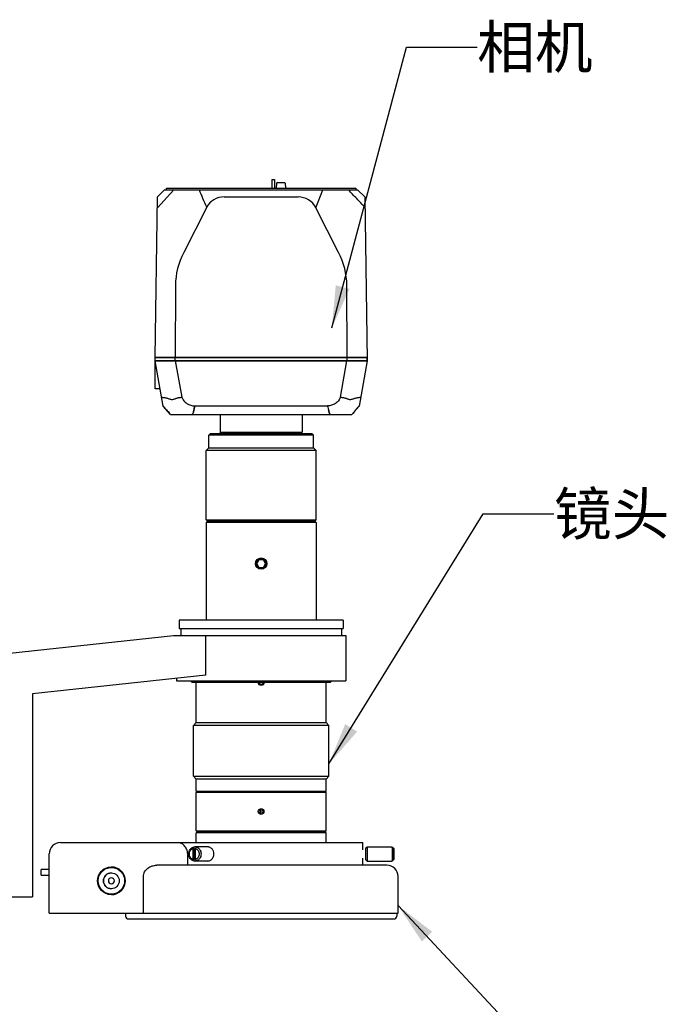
# Model space of a CAD drawing. Header units: millimetres. Extents: x 56 to 390, y 72 to 263.
# Tile 16 of 29: x 232 to 278, y 194 to 263. Entities that reach past the tile are written whole.
import ezdxf

# ---------------------------------------------------------------- set-up
doc = ezdxf.new("R2010")
doc.units = ezdxf.units.MM
doc.header["$LTSCALE"] = 23.1
doc.layers.get('0').update_dxf_attribs({"linetype": 'CONTINUOUS'})
for name, color, linetype in [('00_COMPONENTS', 7, 'CONTINUOUS'), ('20_ALL_FEATURES', 7, 'CONTINUOUS'), ('50_ALL_DETAILS', 7, 'CONTINUOUS')]:
    doc.layers.add(name, color=color, linetype=linetype)
doc.styles.get("Standard").update_dxf_attribs({"font": 'simfang.ttf'})
doc.dimstyles.get("Standard").update_dxf_attribs({"dimtxt": 3, "dimasz": 3, "dimexe": 2.5, "dimexo": 0.5, "dimtad": 1, "dimdsep": 46, "dimtxsty": 'STANDARD', "dimblk": '_FILLED', "dimblk1": '_FILLED', "dimblk2": '_FILLED', "dimcen": 0.09, "dimclrt": 3, "dimazin": 2, "dimtol": 1, "dimtp": 0.01, "dimtm": 0.01, "dimtfac": 1, "dimtofl": 0, "dimtmove": 0, "dimatfit": 3, "dimldrblk": '_FILLED', "dimfxl": 1, "dimtolj": 1, "dimarcsym": 0})

# ---------------------------------------------------------------- blocks, each defined once
blk = doc.blocks.new('_FILLED')
at = {"color": 0, "linetype": 'ByBlock'}
blk.add_solid([(0, 0), (-1, 0.167), (-1, -0.167)], dxfattribs=at)

msp = doc.modelspace()

# ---------------------------------------------------------------- linework, layer by layer
at = {"layer": '00_COMPONENTS', "color": 7}
for p, q in [((250.1569, 252.0106), (250.1569, 251.3906)), ((250.1569, 252.0106), (250.3369, 252.0106)), ((250.3369, 252.0106), (250.3369, 251.3906)), ((250.4936, 251.7442), (250.4683, 251.3906)), ((250.5435, 251.7906), (251.0504, 251.7906)), ((251.1002, 251.7442), (251.1255, 251.3906)), ((242.0448, 250.0062), (243.2045, 251.2706)), ((242.0554, 250.7707), (242.5624, 251.2706)), ((242.5624, 251.2706), (256.2306, 251.2706)), ((242.6965, 251.2706), (242.6965, 251.3906)), ((242.6965, 251.3906), (256.0965, 251.3906)), ((250.3369, 251.4106), (250.3389, 251.4106)), ((250.3389, 251.4106), (250.3389, 251.3906)), ((253.2709, 250.0062), (253.7683, 251.2706)), ((256.0965, 251.3906), (256.0965, 251.2706)), ((256.2306, 251.2706), (256.7376, 250.7707)), ((241.8965, 239.3906), (242.0554, 250.7707)), ((246.7694, 250.7707), (252.0229, 250.7707)), ((256.7376, 250.7707), (256.8993, 239.1885)), ((245.5421, 250.0454), (243.9089, 246.8422)), ((254.8841, 246.8422), (253.2709, 250.0062)), ((243.3261, 244.5085), (243.2965, 239.3906)), ((255.4965, 239.3906), (255.4669, 244.5085)), ((241.8962, 237.1706), (241.8962, 239.1706)), ((242.462, 235.9615), (241.8962, 239.1706)), ((241.8962, 239.1706), (256.8962, 239.1706)), ((256.8965, 239.3906), (241.8965, 239.3906)), ((241.8965, 239.1906), (241.8965, 239.3706)), ((256.8965, 239.3706), (241.8965, 239.3706)), ((241.8965, 239.1906), (256.8965, 239.1906)), ((243.2462, 239.3706), (243.2462, 239.3906)), ((243.2462, 239.1706), (243.2462, 239.1906)), ((243.2965, 239.1906), (243.2965, 239.3706)), ((243.3171, 239.1706), (243.7717, 236.5925)), ((243.8462, 239.3706), (243.8462, 239.3906)), ((243.8462, 239.1706), (243.8462, 239.1906)), ((254.9462, 239.3706), (254.9462, 239.3906)), ((254.9462, 239.1706), (254.9462, 239.1906)), ((255.0206, 236.5925), (255.4752, 239.1706)), ((255.4965, 239.1906), (255.4965, 239.3706)), ((255.5462, 239.3706), (255.5462, 239.3906)), ((255.5462, 239.1706), (255.5462, 239.1906)), ((256.8962, 239.1706), (256.3303, 235.9615)), ((256.4965, 239.1906), (256.4965, 239.1706)), ((256.507, 239.3906), (256.5073, 239.3706)), ((256.8962, 239.1706), (256.8993, 239.1885)), ((256.8965, 239.1725), (256.8965, 239.3706)), ((256.8302, 238.7961), (256.8338, 238.795)), ((256.8338, 238.795), (256.8302, 238.795)), ((242.2488, 237.1706), (241.8962, 237.1706)), ((242.4608, 235.9686), (242.4649, 235.964)), ((242.9662, 235.3706), (242.462, 235.9615)), ((244.5952, 235.5599), (244.6807, 235.8895)), ((244.6806, 235.8867), (244.5954, 235.5598)), ((244.6807, 235.8895), (244.7012, 235.9686)), ((244.7012, 235.9686), (244.7, 235.9615)), ((254.0924, 235.9615), (244.7, 235.9615)), ((254.0911, 235.9686), (254.1117, 235.8895)), ((254.0924, 235.9615), (254.0911, 235.9686)), ((254.1117, 235.8895), (254.1605, 235.7013)), ((254.1117, 235.8867), (254.1605, 235.6998)), ((254.1605, 235.7014), (254.2292, 235.4364)), ((254.2292, 235.4364), (254.1605, 235.6998)), ((256.3303, 235.9615), (255.9868, 235.5589)), ((256.3275, 235.964), (256.3316, 235.9686)), ((242.9662, 235.3706), (255.8262, 235.3706)), ((244.5719, 235.4696), (244.5632, 235.4363)), ((244.5634, 235.4373), (244.5632, 235.4363)), ((244.5749, 235.4813), (244.5719, 235.4696)), ((244.5749, 235.4813), (244.5719, 235.4696)), ((244.5938, 235.5536), (244.5749, 235.4813)), ((244.5938, 235.5536), (244.5749, 235.4813)), ((244.5952, 235.5589), (244.5938, 235.5536)), ((244.5952, 235.5589), (244.5938, 235.5536)), ((244.5952, 235.5589), (244.5938, 235.5536)), ((244.595, 235.5589), (244.5952, 235.5599)), ((244.5954, 235.5598), (244.5952, 235.5589)), ((246.4962, 235.3706), (246.4962, 234.1046)), ((252.2962, 235.3706), (252.2962, 234.1046)), ((255.8262, 235.3706), (255.8823, 235.4364)), ((255.9868, 235.5589), (255.8823, 235.4364)), ((255.8823, 235.4364), (255.883, 235.4372)), ((246.4962, 234.1046), (252.2962, 234.1046)), ((246.5962, 234.0046), (246.4962, 234.1046)), ((252.1962, 234.0046), (252.2962, 234.1046))]:
    msp.add_line(p, q, dxfattribs=at)
for centre, radius, start, end in [((250.5435, 251.7406), 0.05, 90, 175.914383), ((251.0504, 251.7406), 0.05, 4.085617, 90), ((246.7693, 249.3698), 1.4009, 89.998736, 151.166933), ((252.0229, 249.3698), 1.4009, 27.017582, 90.001296), ((230.7614, 239.5197), 14.3855, 345.371972, 345.679635), ((268.032, 239.5197), 14.3866, 194.319603, 194.627234), ((279.8213, 215.5146), 31.1441, 139.936888, 140.231017)]:
    msp.add_arc(centre, radius, start, end, dxfattribs=at)
for centre, major_axis, start_param, end_param in [((253.226, 244.4108), (9.8995, -0.1382), 2.8065939, 3.147371), ((245.567, 244.4108), (9.8995, 0.1382), -0.0057784, 0.3349987)]:
    msp.add_ellipse(centre, major_axis=major_axis, ratio=0.706969, start_param=start_param, end_param=end_param, dxfattribs=at)
for points, knots in [([(245.5421, 250.0454), (245.4442, 250.2428), (245.2719, 250.6519), (245.1073, 251.0634), (245.0247, 251.2706)], [0, 0, 0, 0, 0.4970136, 1, 1, 1, 1]), ([(256.7477, 250.0454), (256.5476, 250.2415), (256.1612, 250.6503), (255.7797, 251.0633), (255.5885, 251.2706)], [0, 0, 0, 0, 0.4983903, 1, 1, 1, 1]), ([(242.3508, 236.5925), (242.381, 236.5848), (242.4424, 236.5762), (242.5353, 236.5705), (242.6281, 236.5534), (242.7206, 236.5263), (242.812, 236.4923), (242.9039, 236.461), (242.9964, 236.4394), (243.0883, 236.4322), (243.1779, 236.439), (243.2637, 236.4605), (243.3455, 236.4921), (243.4261, 236.5266), (243.5097, 236.5537), (243.5965, 236.5706), (243.6847, 236.5761), (243.7435, 236.5845), (243.7717, 236.5925)], [0, 0, 0, 0, 0.0638571, 0.1267042, 0.1908486, 0.2568416, 0.3241168, 0.3908784, 0.4557243, 0.518313, 0.5792075, 0.6391982, 0.6990467, 0.7589287, 0.8187834, 0.8789653, 0.9397459, 1, 1, 1, 1]), ([(243.7717, 236.5925), (243.7901, 236.547), (243.8349, 236.4591), (243.9199, 236.3381), (244.021, 236.2296), (244.1185, 236.1532), (244.2025, 236.101), (244.2902, 236.0548), (244.4064, 236.0101), (244.5525, 235.9789), (244.6516, 235.9707), (244.7012, 235.9686)], [0, 0, 0, 0, 0.1241178, 0.2485071, 0.3731428, 0.4980598, 0.560664, 0.6233271, 0.74872, 0.8742988, 1, 1, 1, 1]), ([(255.0206, 236.5925), (255.0023, 236.547), (254.9575, 236.4591), (254.8725, 236.3381), (254.7714, 236.2296), (254.6739, 236.1532), (254.5899, 236.101), (254.5022, 236.0548), (254.386, 236.0101), (254.2399, 235.9789), (254.1408, 235.9707), (254.0911, 235.9686)], [0, 0, 0, 0, 0.1241178, 0.2485072, 0.3731429, 0.4980598, 0.560664, 0.6233272, 0.74872, 0.8742988, 1, 1, 1, 1]), ([(255.0206, 236.5925), (255.0489, 236.5845), (255.1077, 236.5761), (255.1959, 236.5707), (255.2827, 236.5538), (255.3663, 236.5266), (255.4468, 236.4921), (255.5287, 236.4605), (255.6145, 236.439), (255.7041, 236.4322), (255.796, 236.4394), (255.8885, 236.461), (255.9804, 236.4922), (256.0718, 236.5263), (256.1643, 236.5533), (256.2571, 236.5705), (256.35, 236.5761), (256.4114, 236.5848), (256.4416, 236.5925)], [0, 0, 0, 0, 0.0602557, 0.1210378, 0.1812198, 0.2410744, 0.3009565, 0.3608049, 0.4207951, 0.4816886, 0.5442758, 0.6091197, 0.6758786, 0.7431514, 0.8091433, 0.8732886, 0.9361383, 1, 1, 1, 1]), ([(242.4649, 235.964), (242.4702, 235.958), (242.4918, 235.9334), (242.5132, 235.9085), (242.5292, 235.8895)], [0, 0, 0, 0, 0.2429774, 1, 1, 1, 1]), ([(242.5292, 235.8895), (242.5557, 235.8583), (242.6082, 235.7954), (242.6608, 235.7326), (242.6872, 235.7013)], [0, 0, 0, 0, 0.5000001, 1, 1, 1, 1]), ([(242.6872, 235.7014), (242.7255, 235.656), (242.8003, 235.5681), (242.8743, 235.4795), (242.9102, 235.4364)], [0, 0, 0, 0, 0.5142421, 1, 1, 1, 1]), ([(255.9856, 235.5599), (256.0318, 235.6148), (256.1017, 235.6968), (256.1939, 235.807), (256.2399, 235.8621), (256.2632, 235.8895)], [0, 0, 0, 0, 0.500021, 0.750017, 1, 1, 1, 1]), ([(244.5197, 235.3706), (244.5255, 235.3823), (244.5387, 235.4051), (244.5544, 235.4264), (244.5632, 235.4364)], [0, 0, 0, 0, 0.4932081, 1, 1, 1, 1]), ([(254.2292, 235.4364), (254.238, 235.4263), (254.2537, 235.4051), (254.2669, 235.3822), (254.2727, 235.3706)], [0, 0, 0, 0, 0.5067934, 1, 1, 1, 1])]:
    msp.add_open_spline(points, degree=3, knots=knots, dxfattribs=at)
msp.add_open_spline([(256.2632, 235.8895), (256.2844, 235.9146), (256.3058, 235.9394), (256.3275, 235.964)], degree=3, dxfattribs=at)
at = {"layer": '20_ALL_FEATURES', "color": 7}
for p, q in [((245.6962, 233.9046), (245.7962, 234.0046)), ((245.6962, 233.0046), (245.6962, 233.9046)), ((253.0962, 233.9046), (245.6962, 233.9046)), ((252.9962, 234.0046), (245.7962, 234.0046)), ((253.0962, 233.9046), (252.9962, 234.0046)), ((253.0962, 233.0046), (253.0962, 233.9046)), ((245.4962, 232.8046), (245.6962, 233.0046)), ((245.6962, 233.0046), (253.0962, 233.0046)), ((253.2962, 232.8046), (253.0962, 233.0046)), ((245.4962, 227.9046), (245.4962, 232.8046)), ((253.2962, 232.8046), (245.4962, 232.8046)), ((253.2962, 227.9046), (253.2962, 232.8046)), ((245.4962, 227.9046), (253.2962, 227.9046)), ((245.4962, 227.9046), (245.5962, 227.8046)), ((245.5962, 227.8046), (245.4962, 227.7046)), ((245.4962, 227.7046), (245.4962, 220.8046)), ((253.2962, 227.7046), (245.4962, 227.7046)), ((253.1962, 227.8046), (245.5962, 227.8046)), ((253.2962, 227.9046), (253.1962, 227.8046)), ((253.1962, 227.8046), (253.2962, 227.7046)), ((253.2962, 227.7046), (253.2962, 220.8046)), ((249.2385, 225.0778), (249.0807, 224.8046)), ((249.0807, 224.8046), (249.2385, 224.5314)), ((249.5539, 225.0778), (249.2385, 225.0778)), ((249.2385, 224.5314), (249.5539, 224.5314)), ((249.7117, 224.8046), (249.5539, 225.0778)), ((249.5539, 224.5314), (249.7117, 224.8046)), ((243.5962, 220.8046), (243.5962, 220.2046)), ((255.1962, 220.8046), (243.5962, 220.8046)), ((255.1962, 220.8046), (255.1962, 220.2046)), ((229.1962, 218.2046), (243.1962, 219.7046)), ((243.1962, 219.7046), (255.3962, 219.7046)), ((243.5962, 220.2046), (255.1962, 220.2046)), ((243.6962, 220.2046), (243.6962, 219.7046)), ((245.485, 216.9098), (245.485, 219.7046)), ((255.0962, 220.2046), (255.0962, 219.7046)), ((255.3962, 219.7046), (255.3962, 216.5046)), ((245.485, 216.9098), (233.1962, 215.5932)), ((243.3962, 216.686), (243.3962, 216.5046)), ((243.3962, 216.5046), (255.3962, 216.5046)), ((244.4962, 216.4046), (244.3962, 216.5046)), ((244.4962, 216.4046), (254.2962, 216.4046)), ((244.7962, 213.5446), (244.7962, 216.4046)), ((249.2193, 216.4046), (249.2962, 216.2714)), ((249.2962, 216.2714), (249.4962, 216.2714)), ((249.4962, 216.2714), (249.5731, 216.4046)), ((253.9962, 213.5446), (253.9962, 216.4046)), ((254.2962, 216.4046), (254.3962, 216.5046)), ((233.1962, 215.5932), (233.1962, 201.2046)), ((244.5962, 213.3446), (244.7962, 213.5446)), ((244.7962, 213.5446), (253.9962, 213.5446)), ((254.1962, 213.3446), (253.9962, 213.5446)), ((254.1962, 213.3446), (244.5962, 213.3446)), ((244.5962, 209.7446), (244.5962, 213.3446)), ((254.1962, 209.7446), (254.1962, 213.3446)), ((244.5962, 209.7446), (254.1962, 209.7446)), ((244.5962, 209.7446), (244.7962, 209.5446)), ((253.9962, 209.5446), (244.7962, 209.5446)), ((244.7962, 208.6846), (244.7962, 209.5446)), ((254.1962, 209.7446), (253.9962, 209.5446)), ((253.9962, 208.6846), (253.9962, 209.5446)), ((244.7962, 208.6846), (253.9962, 208.6846)), ((244.7962, 208.6846), (244.8362, 208.6446)), ((244.7962, 208.6046), (244.8362, 208.6446)), ((253.9962, 208.6046), (244.7962, 208.6046)), ((244.7962, 205.8846), (244.7962, 208.6046)), ((253.9562, 208.6446), (244.8362, 208.6446)), ((253.9962, 208.6846), (253.9562, 208.6446)), ((253.9962, 208.6046), (253.9562, 208.6446)), ((253.9962, 205.8846), (253.9962, 208.6046)), ((249.3262, 207.432), (249.3262, 207.0573)), ((249.4662, 207.0573), (249.4662, 207.432)), ((244.7962, 205.8846), (253.9962, 205.8846)), ((244.7962, 205.8846), (244.8362, 205.8446)), ((253.9962, 205.7446), (244.7962, 205.7446)), ((244.7962, 205.0446), (244.7962, 205.7446)), ((244.8362, 205.8446), (253.9562, 205.8446)), ((245.2462, 205.7446), (245.2462, 205.8446)), ((253.5462, 205.7446), (253.5462, 205.8446)), ((253.9962, 205.8846), (253.9562, 205.8446)), ((253.9962, 205.0446), (253.9962, 205.7446)), ((235.1826, 205.0446), (256.5962, 205.0446)), ((256.5962, 204.5446), (256.5962, 205.0446)), ((244.5727, 203.8573), (244.5727, 204.6319)), ((244.6622, 204.7345), (244.6231, 204.7345)), ((244.6622, 203.7547), (244.6622, 204.7345)), ((244.7454, 203.8573), (244.7454, 204.6319)), ((245.6166, 204.7446), (244.7486, 204.7446)), ((244.7958, 204.7345), (244.835, 204.7345)), ((256.7961, 204.6446), (256.8961, 204.7446)), ((256.8961, 204.7446), (258.6184, 204.7446)), ((258.6179, 204.7345), (258.6966, 204.7345)), ((258.7956, 203.8573), (258.7956, 204.6319)), ((258.7961, 204.6324), (258.7966, 204.6319)), ((258.7966, 203.8573), (258.7966, 204.6319)), ((234.3826, 200.0446), (234.3826, 204.2446)), ((244.1927, 203.4446), (244.1927, 204.2446)), ((244.6231, 203.7547), (244.6622, 203.7547)), ((245.6166, 203.7446), (244.7486, 203.7446)), ((244.835, 203.7547), (244.7958, 203.7547)), ((256.5962, 203.4446), (256.5962, 203.9446)), ((256.7961, 203.8446), (256.8961, 203.7446)), ((256.8961, 203.7446), (258.6184, 203.7446)), ((258.6179, 203.7547), (258.6966, 203.7547)), ((258.7966, 203.8573), (258.7961, 203.8569)), ((234.3826, 203.1546), (233.8163, 203.1546)), ((233.8163, 202.7546), (233.8163, 203.1546)), ((258.2962, 203.4446), (242.0107, 203.4446)), ((233.8163, 202.7546), (234.3826, 202.7546)), ((238.7899, 202.5546), (238.7872, 202.5546)), ((241.0614, 200.0446), (241.0614, 202.6446)), ((259.0962, 200.0446), (259.0962, 202.6446)), ((238.7899, 202.1346), (238.7872, 202.1346)), ((216.5962, 201.2046), (233.1962, 201.2046)), ((234.3826, 200.0446), (259.0962, 200.0446)), ((239.7962, 200.0446), (239.7962, 199.8446)), ((239.9962, 199.6446), (258.7962, 199.6446)), ((258.9962, 200.0446), (258.9962, 199.8446))]:
    msp.add_line(p, q, dxfattribs=at)
for centre, radius in [((249.3962, 224.8046), 0.4), ((249.3962, 224.8046), 0.33), ((249.3962, 207.2446), 0.2), ((238.7864, 202.3446), 0.98), ((238.7863, 202.3446), 0.94), ((238.7863, 202.3446), 0.56)]:
    msp.add_circle(centre, radius, dxfattribs=at)
for centre, radius, start, end in [((249.3962, 216.4446), 0.25, 189.207758, 350.792273), ((249.3962, 216.4446), 0.23, 190.020793, 349.979488), ((249.3962, 207.2446), 0.18, 112.885372, 247.114628), ((249.3962, 207.2446), 0.18, 292.885372, 67.114628), ((235.1826, 204.2446), 0.8, 90, 180), ((266.4721, 193.9387), 24.3707, 153.705542, 153.974287), ((244.7488, 204.3686), 0.376, 90.029967, 103.311831), ((266.6441, 193.939), 24.3699, 153.705514, 153.974254), ((244.7484, 204.3686), 0.376, 76.688169, 89.970033), ((241.4349, 187.8108), 24.1732, 44.095591, 44.435183), ((241.3737, 187.7501), 24.2601, 44.097829, 44.434694), ((266.4714, 214.5502), 24.3699, 206.025746, 206.294486), ((244.7488, 204.1206), 0.376, 256.688169, 269.970033), ((266.6448, 214.5505), 24.3707, 206.025713, 206.294458), ((244.7484, 204.1206), 0.376, 270.029967, 283.311831), ((241.4355, 220.6779), 24.1725, 315.564782, 315.904368), ((241.3955, 220.7178), 24.2296, 315.565122, 315.902411), ((238.7899, 202.3446), 0.56, 90.374485, 269.625515), ((238.7899, 202.3446), 0.98, 270.000624, 89.999376), ((258.2962, 202.6446), 0.8, 0, 90), ((238.7872, 202.3446), 0.21, 90.000029, 269.99735), ((238.7899, 202.3446), 0.21, 270.000604, 89.999396), ((239.9962, 199.8446), 0.2, 180, 270), ((258.7962, 199.8446), 0.2, 270, 0)]:
    msp.add_arc(centre, radius, start, end, dxfattribs=at)
for points, knots in [([(244.1927, 204.2446), (244.1927, 204.3043), (244.18, 204.4215), (244.1269, 204.584), (244.0493, 204.7242), (243.9563, 204.8392), (243.8543, 204.9291), (243.7474, 204.9944), (243.6388, 205.0348), (243.5647, 205.0446), (243.529, 205.0446)], [0, 0, 0, 0, 0.1574101, 0.3079942, 0.4482523, 0.5774971, 0.6961995, 0.8052258, 0.9058258, 1, 1, 1, 1]), ([(244.6231, 203.7547), (244.5988, 203.7605), (244.5508, 203.7769), (244.4842, 203.8151), (244.4243, 203.8659), (244.3549, 203.9489), (244.294, 204.0759), (244.2693, 204.2446), (244.294, 204.4134), (244.3549, 204.5403), (244.4243, 204.6233), (244.4842, 204.6741), (244.5508, 204.7123), (244.5988, 204.7288), (244.6231, 204.7345)], [0, 0, 0, 0, 0.0581063, 0.1173132, 0.1779288, 0.2400816, 0.3682262, 0.5, 0.6317738, 0.7599184, 0.8220712, 0.8826868, 0.9418937, 1, 1, 1, 1]), ([(244.5727, 203.8573), (244.5542, 203.8628), (244.5178, 203.8776), (244.4503, 203.9204), (244.3793, 203.9976), (244.3258, 204.1145), (244.3074, 204.2446), (244.3258, 204.3747), (244.3793, 204.4916), (244.4503, 204.5688), (244.5178, 204.6117), (244.5542, 204.6264), (244.5727, 204.6319)], [0, 0, 0, 0, 0.0582441, 0.1176376, 0.240281, 0.3684523, 0.5000001, 0.6315477, 0.7597188, 0.8823622, 0.9417558, 1, 1, 1, 1]), ([(244.7454, 204.6319), (244.7639, 204.6264), (244.8003, 204.6117), (244.8678, 204.5688), (244.9388, 204.4916), (244.9923, 204.3747), (245.0108, 204.2446), (244.9923, 204.1145), (244.9388, 203.9976), (244.8678, 203.9204), (244.8003, 203.8776), (244.7639, 203.8628), (244.7454, 203.8573)], [0, 0, 0, 0, 0.0582441, 0.1176376, 0.240281, 0.3684523, 0.5000001, 0.6315477, 0.7597188, 0.8823622, 0.9417558, 1, 1, 1, 1]), ([(244.7958, 204.7345), (244.8201, 204.7288), (244.8681, 204.7123), (244.9347, 204.6741), (244.9947, 204.6233), (245.064, 204.5403), (245.1249, 204.4134), (245.1496, 204.2446), (245.1249, 204.0759), (245.064, 203.9489), (244.9947, 203.8659), (244.9347, 203.8151), (244.8681, 203.7769), (244.8201, 203.7605), (244.7958, 203.7547)], [0, 0, 0, 0, 0.0581063, 0.1173132, 0.1779288, 0.2400816, 0.3682262, 0.5, 0.6317738, 0.7599184, 0.8220712, 0.8826868, 0.9418937, 1, 1, 1, 1]), ([(245.6166, 203.7446), (245.6448, 203.7446), (245.7019, 203.7512), (245.7838, 203.7801), (245.859, 203.827), (245.9248, 203.8898), (245.9785, 203.9661), (246.032, 204.0824), (246.0595, 204.2446), (246.032, 204.4068), (245.9785, 204.5231), (245.9248, 204.5994), (245.859, 204.6623), (245.7838, 204.7091), (245.7019, 204.7381), (245.6448, 204.7446), (245.6166, 204.7446)], [0, 0, 0, 0, 0.0580043, 0.1167384, 0.1767984, 0.2385475, 0.3020745, 0.3672008, 0.5, 0.6327992, 0.6979255, 0.7614525, 0.8232016, 0.8832616, 0.9419957, 1, 1, 1, 1]), ([(256.7949, 204.5447), (256.7944, 204.4446), (256.7942, 204.2446), (256.7944, 204.0446), (256.7949, 203.9446)], [0, 0, 0, 0, 0.5000002, 1, 1, 1, 1]), ([(256.7961, 204.6446), (256.796, 204.6445), (256.7961, 204.6438), (256.7959, 204.6426), (256.7959, 204.6405), (256.7958, 204.6376), (256.7957, 204.6339), (256.7956, 204.6275), (256.7955, 204.6175), (256.7953, 204.6033), (256.7952, 204.5861), (256.795, 204.5663), (256.7949, 204.5522), (256.7949, 204.5447)], [0, 0, 0, 0, 0.0049187, 0.0178381, 0.0387693, 0.0676744, 0.104495, 0.1491627, 0.2616534, 0.4042441, 0.57579, 0.7749097, 1, 1, 1, 1]), ([(256.8961, 204.7446), (256.8961, 204.7446), (256.8961, 204.7443), (256.896, 204.7438), (256.8959, 204.743), (256.8958, 204.7413), (256.8958, 204.7385), (256.8956, 204.7342), (256.8955, 204.7288), (256.8954, 204.7222), (256.8953, 204.7144), (256.8952, 204.7018), (256.895, 204.6834), (256.8948, 204.6582), (256.8947, 204.6291), (256.8945, 204.5962), (256.8943, 204.56), (256.8942, 204.506), (256.894, 204.433), (256.8939, 204.3406), (256.8938, 204.2446), (256.8939, 204.1486), (256.894, 204.0562), (256.8942, 203.9832), (256.8943, 203.9292), (256.8945, 203.893), (256.8947, 203.8602), (256.8948, 203.831), (256.895, 203.8058), (256.8952, 203.7874), (256.8953, 203.7748), (256.8954, 203.7671), (256.8955, 203.7605), (256.8956, 203.755), (256.8958, 203.7507), (256.8958, 203.7479), (256.8959, 203.7462), (256.896, 203.7454), (256.8961, 203.7449), (256.8961, 203.7447), (256.8961, 203.7446)], [0, 0, 0, 0, 0.0002132, 0.0007212, 0.001527, 0.0026307, 0.0057304, 0.010013, 0.0154691, 0.0220853, 0.029846, 0.0387328, 0.0597963, 0.0850743, 0.1143248, 0.1472679, 0.1835882, 0.2229379, 0.3091933, 0.4027387, 0.5, 0.5972613, 0.6908067, 0.7770621, 0.8164118, 0.8527321, 0.8856752, 0.9149257, 0.9402037, 0.9612672, 0.970154, 0.9779147, 0.9845309, 0.989987, 0.9942696, 0.9973693, 0.998473, 0.9992788, 0.9997868, 1, 1, 1, 1]), ([(258.6179, 204.7345), (258.618, 204.736), (258.618, 204.738), (258.6181, 204.7406), (258.6181, 204.742), (258.6182, 204.7431), (258.6182, 204.7439), (258.6183, 204.7443), (258.6183, 204.7446), (258.6184, 204.7446)], [0, 0, 0, 0, 0.4359075, 0.6075655, 0.7481871, 0.8577084, 0.9360863, 0.9833535, 1, 1, 1, 1]), ([(258.6184, 204.7446), (258.6184, 204.7446), (258.6184, 204.7443), (258.6185, 204.7439), (258.6186, 204.7431), (258.6186, 204.742), (258.6187, 204.7406), (258.6188, 204.738), (258.6188, 204.736), (258.6188, 204.7345)], [0, 0, 0, 0, 0.0166465, 0.0639137, 0.1422916, 0.2518129, 0.3924345, 0.5640925, 1, 1, 1, 1]), ([(258.6956, 203.7547), (258.6952, 203.7754), (258.6948, 203.8333), (258.6942, 203.9406), (258.6939, 204.0833), (258.6938, 204.2446), (258.6939, 204.406), (258.6942, 204.5486), (258.6948, 204.656), (258.6952, 204.7138), (258.6956, 204.7345)], [0, 0, 0, 0, 0.0632844, 0.1772551, 0.3286856, 0.5, 0.6713144, 0.8227449, 0.9367156, 1, 1, 1, 1]), ([(258.7956, 203.8573), (258.7953, 203.875), (258.795, 203.9225), (258.7946, 204.0084), (258.7943, 204.1198), (258.7942, 204.2446), (258.7943, 204.3694), (258.7946, 204.4808), (258.795, 204.5667), (258.7953, 204.6142), (258.7956, 204.6319)], [0, 0, 0, 0, 0.0686818, 0.1837754, 0.3328969, 0.5000001, 0.6671031, 0.8162244, 0.9313181, 1, 1, 1, 1]), ([(258.7966, 204.6319), (258.7969, 204.6142), (258.7972, 204.5667), (258.7976, 204.4808), (258.7979, 204.3694), (258.798, 204.2446), (258.7979, 204.1198), (258.7976, 204.0084), (258.7972, 203.9225), (258.7969, 203.875), (258.7966, 203.8573)], [0, 0, 0, 0, 0.0686818, 0.1837754, 0.3328969, 0.5000001, 0.6671031, 0.8162244, 0.9313181, 1, 1, 1, 1]), ([(256.7949, 203.9446), (256.7949, 203.9371), (256.795, 203.9229), (256.7952, 203.9031), (256.7953, 203.886), (256.7955, 203.8718), (256.7956, 203.8618), (256.7957, 203.8553), (256.7958, 203.8516), (256.7959, 203.8488), (256.7959, 203.8466), (256.7961, 203.8454), (256.796, 203.8447), (256.7961, 203.8446)], [0, 0, 0, 0, 0.2250901, 0.4242097, 0.5957556, 0.7383462, 0.8508369, 0.8955047, 0.9323253, 0.9612305, 0.9821617, 0.9950812, 1, 1, 1, 1]), ([(258.6184, 203.7446), (258.6183, 203.7446), (258.6183, 203.7449), (258.6182, 203.7453), (258.6182, 203.7462), (258.6181, 203.7472), (258.6181, 203.7487), (258.618, 203.7512), (258.618, 203.7532), (258.6179, 203.7547)], [0, 0, 0, 0, 0.0166465, 0.0639137, 0.1422916, 0.2518129, 0.3924345, 0.5640925, 1, 1, 1, 1]), ([(258.6188, 203.7547), (258.6188, 203.7532), (258.6188, 203.7512), (258.6187, 203.7487), (258.6186, 203.7472), (258.6186, 203.7462), (258.6185, 203.7453), (258.6184, 203.7449), (258.6184, 203.7446), (258.6184, 203.7446)], [0, 0, 0, 0, 0.4359075, 0.6075655, 0.7481871, 0.8577084, 0.9360863, 0.9833535, 1, 1, 1, 1]), ([(241.0614, 202.6446), (241.0614, 202.7019), (241.076, 202.817), (241.1392, 202.9785), (241.2376, 203.1212), (241.3637, 203.2398), (241.51, 203.3321), (241.67, 203.3975), (241.8384, 203.4362), (241.9533, 203.4446), (242.0107, 203.4446)], [0, 0, 0, 0, 0.1248875, 0.2498002, 0.3747534, 0.499749, 0.6247789, 0.7498356, 0.8749122, 1, 1, 1, 1])]:
    msp.add_open_spline(points, degree=3, knots=knots, dxfattribs=at)

# ---------------------------------------------------------------- texts
at = {"layer": '50_ALL_DETAILS', "color": 3}
for s, p in [('相机', (264.692, 259.8821)), ('镜头', (270.1277, 226.8332))]:
    msp.add_text(s, height=3, dxfattribs=at).set_placement(p)

# ---------------------------------------------------------------- leaders
at = {"layer": '50_ALL_DETAILS', "color": 4}
for points in [[(254.3962, 241.4899), (259.692, 261.3821), (264.692, 261.3821)], [(254.1962, 210.6229), (265.1277, 228.3332), (270.1277, 228.3332)], [(259.0962, 200.5842), (267.7755, 191.2959), (272.7755, 191.2959)]]:
    msp.add_leader(points, dimstyle='STANDARD', override={"dimtad": 0}, dxfattribs=at)

doc.saveas('drawing.dxf')
